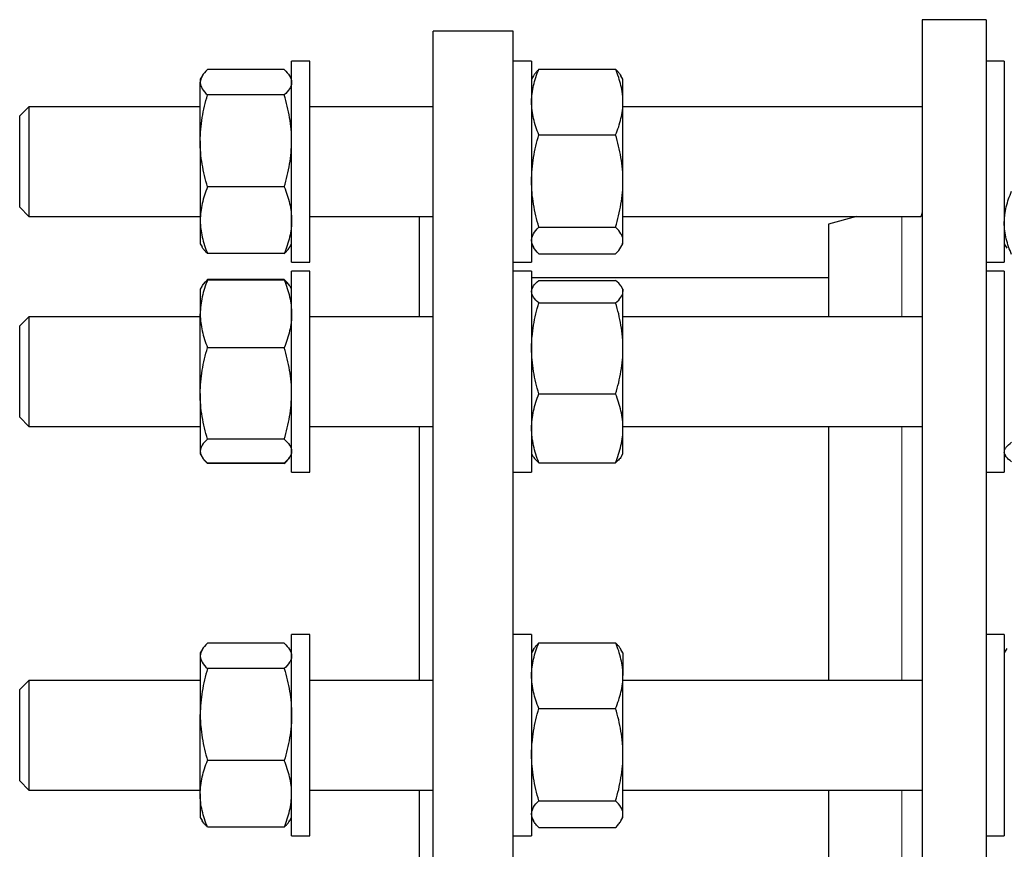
# Model space of a CAD drawing. Header units: millimetres. Extents: x 6 to 874, y 27 to 886.
# Tile 8 of 9: x 494 to 709, y 687 to 868. Entities that reach past the tile are written whole.
import ezdxf

# ---------------------------------------------------------------- set-up
doc = ezdxf.new("R2010")
doc.units = ezdxf.units.MM

msp = doc.modelspace()

# ---------------------------------------------------------------- linework, layer by layer
at = {"color": 7, "linetype": 'Continuous', "lineweight": 25}
for p, q in [((705.49, 868.36), (691.49, 868.36)), ((691.49, 868.36), (691.49, 665.86)), ((705.49, 868.36), (705.49, 665.86)), ((602.05, 865.86), (584.55, 865.86)), ((584.55, 465.86), (584.55, 865.86)), ((602.05, 465.86), (602.05, 865.86)), ((557.55, 859.31), (553.55, 859.31)), ((553.55, 839.76), (553.55, 859.31)), ((557.55, 839.76), (557.55, 859.31)), ((606.05, 859.31), (602.05, 859.31)), ((606.05, 859.31), (606.05, 857.99)), ((606.05, 857.99), (606.05, 815.31)), ((607.66, 857.51), (624.45, 857.51)), ((709.49, 859.31), (705.49, 859.31)), ((709.49, 859.31), (709.49, 837.31)), ((533.95, 855.99), (533.55, 855.31)), ((533.55, 855.31), (533.55, 854.66)), ((551.95, 857.43), (535.16, 857.43)), ((553.55, 855.31), (553.16, 855.99)), ((606.49, 856.07), (606.05, 855.31)), ((626.05, 855.31), (625.61, 856.07)), ((626.05, 850.34), (626.05, 855.31)), ((533.55, 841.82), (533.55, 854.66)), ((551.95, 851.89), (535.16, 851.89)), ((496.05, 849.31), (494.05, 847.31)), ((533.55, 849.31), (496.05, 849.31)), ((496.05, 849.31), (496.05, 825.31)), ((584.55, 849.31), (557.55, 849.31)), ((626.05, 833.08), (626.05, 850.34)), ((691.49, 849.31), (626.05, 849.31)), ((494.05, 827.31), (494.05, 847.31)), ((607.66, 843.18), (624.45, 843.18)), ((533.55, 841.82), (533.55, 824.48)), ((553.55, 815.31), (553.55, 839.76)), ((557.55, 815.31), (557.55, 839.76)), ((709.49, 837.31), (709.49, 815.31)), ((551.95, 831.76), (535.16, 831.76)), ((626.05, 820.04), (626.05, 833.08)), ((494.05, 827.31), (496.05, 825.31)), ((496.05, 825.31), (533.55, 825.31)), ((557.55, 825.31), (584.55, 825.31)), ((581.55, 803.37), (581.55, 825.31)), ((626.05, 825.31), (691.17, 825.31)), ((677.18, 825.31), (670.99, 823.65)), ((533.55, 824.48), (533.55, 819.31)), ((607.66, 822.98), (624.45, 822.98)), ((670.99, 823.65), (670.99, 803.37)), ((533.55, 819.31), (533.95, 818.63)), ((553.16, 818.63), (553.55, 819.31)), ((606.05, 819.31), (606.49, 818.55)), ((625.61, 818.55), (626.05, 819.31)), ((626.05, 819.31), (626.05, 820.04)), ((709.49, 819.31), (710.04, 818.37)), ((551.95, 817.19), (535.16, 817.19)), ((607.66, 817.11), (624.45, 817.11)), ((553.55, 815.31), (557.55, 815.31)), ((602.05, 815.31), (606.05, 815.31)), ((705.49, 815.31), (709.49, 815.31)), ((557.55, 813.37), (553.55, 813.37)), ((553.55, 782.56), (553.55, 813.37)), ((557.55, 782.56), (557.55, 813.37)), ((606.05, 813.37), (602.05, 813.37)), ((606.05, 813.37), (606.05, 805.53)), ((709.49, 813.37), (705.49, 813.37)), ((709.49, 813.37), (709.49, 780.37)), ((533.95, 810.05), (533.9, 809.97)), ((533.95, 810.05), (533.96, 810.07)), ((551.95, 811.49), (535.16, 811.49)), ((551.95, 811.4), (535.16, 811.4)), ((553.15, 810.05), (553.14, 810.07)), ((553.21, 809.97), (553.16, 810.05)), ((670.99, 811.86), (606.05, 811.86)), ((607.66, 811.31), (624.45, 811.31)), ((533.9, 809.97), (533.55, 809.37)), ((533.55, 809.37), (533.55, 803.99)), ((553.55, 809.37), (553.21, 809.97)), ((606.36, 809.89), (606.05, 809.37)), ((626.05, 809.37), (625.75, 809.89)), ((626.05, 809.37), (626.05, 808.87)), ((626.05, 796.45), (626.05, 808.87)), ((607.66, 806.42), (624.45, 806.42)), ((533.55, 786.57), (533.55, 803.99)), ((606.05, 805.53), (606.05, 769.37)), ((496.05, 803.37), (494.05, 801.37)), ((533.55, 803.37), (496.05, 803.37)), ((496.05, 803.37), (496.05, 779.37)), ((584.55, 803.37), (557.55, 803.37)), ((691.49, 803.37), (626.05, 803.37)), ((494.05, 781.37), (494.05, 801.37)), ((551.95, 796.58), (535.16, 796.58)), ((626.05, 778.96), (626.05, 796.45)), ((533.55, 786.57), (533.55, 773.95)), ((607.66, 786.48), (624.45, 786.48)), ((553.55, 769.37), (553.55, 782.56)), ((557.55, 769.37), (557.55, 782.56)), ((494.05, 781.37), (496.05, 779.37)), ((709.49, 780.37), (709.49, 769.37)), ((496.05, 779.37), (533.55, 779.37)), ((557.55, 779.37), (584.55, 779.37)), ((581.55, 723.8), (581.55, 779.37)), ((626.05, 779.37), (691.49, 779.37)), ((626.05, 773.37), (626.05, 778.96)), ((670.99, 779.37), (670.99, 723.8)), ((551.95, 776.55), (535.16, 776.55)), ((533.55, 773.95), (533.55, 773.37)), ((533.55, 773.37), (533.9, 772.77)), ((535.11, 771.39), (535.16, 771.25)), ((551.95, 771.34), (535.16, 771.34)), ((552, 771.39), (551.95, 771.25)), ((553.21, 772.77), (553.55, 773.37)), ((606.05, 773.37), (606.36, 772.85)), ((607.66, 771.43), (624.45, 771.43)), ((625.75, 772.85), (626.05, 773.37)), ((709.49, 773.37), (709.72, 772.98)), ((551.95, 771.25), (535.16, 771.25)), ((553.55, 769.37), (557.55, 769.37)), ((602.05, 769.37), (606.05, 769.37)), ((705.49, 769.37), (709.49, 769.37)), ((557.55, 733.8), (553.55, 733.8)), ((553.55, 694.09), (553.55, 733.8)), ((557.55, 694.09), (557.55, 733.8)), ((606.05, 733.8), (602.05, 733.8)), ((606.05, 733.8), (606.05, 715.65)), ((709.49, 733.8), (705.49, 733.8)), ((709.49, 733.8), (709.49, 692.75)), ((533.95, 730.48), (533.55, 729.8)), ((551.95, 731.92), (535.16, 731.92)), ((553.55, 729.8), (553.16, 730.48)), ((606.5, 730.57), (606.05, 729.8)), ((607.66, 732), (624.45, 732)), ((626.05, 729.8), (625.61, 730.57)), ((710.04, 730.75), (709.49, 729.8)), ((533.55, 729.8), (533.55, 729.15)), ((533.55, 729.15), (533.55, 716.31)), ((626.05, 729.8), (626.05, 724.83)), ((551.95, 726.37), (535.16, 726.37)), ((626.05, 707.57), (626.05, 724.83)), ((496.05, 723.8), (494.05, 721.8)), ((494.05, 701.8), (494.05, 721.8)), ((533.55, 723.8), (496.05, 723.8)), ((496.05, 723.8), (496.05, 699.8)), ((584.55, 723.8), (557.55, 723.8)), ((691.49, 723.8), (626.05, 723.8)), ((607.66, 717.67), (624.45, 717.67)), ((533.55, 698.97), (533.55, 716.31)), ((606.05, 715.65), (606.05, 689.8)), ((626.05, 694.53), (626.05, 707.57)), ((551.95, 706.25), (535.16, 706.25)), ((494.05, 701.8), (496.05, 699.8)), ((496.05, 699.8), (533.55, 699.8)), ((533.55, 698.97), (533.55, 693.8)), ((557.55, 699.8), (584.55, 699.8)), ((581.55, 631.92), (581.55, 699.8)), ((626.05, 699.8), (691.49, 699.8)), ((670.99, 699.8), (670.99, 665.86)), ((607.66, 697.46), (624.45, 697.46)), ((533.55, 693.8), (533.95, 693.12)), ((553.16, 693.12), (553.55, 693.8)), ((553.55, 689.8), (553.55, 694.09)), ((557.55, 689.8), (557.55, 694.09)), ((606.05, 693.8), (606.5, 693.03)), ((625.61, 693.03), (626.05, 693.8)), ((626.05, 693.8), (626.05, 694.53)), ((551.95, 691.68), (535.16, 691.68)), ((607.66, 691.6), (624.45, 691.6)), ((709.49, 692.75), (709.49, 689.8)), ((553.55, 689.8), (557.55, 689.8)), ((602.05, 689.8), (606.05, 689.8)), ((705.49, 689.8), (709.49, 689.8))]:
    msp.add_line(p, q, dxfattribs=at)
at = {"color": 8, "linetype": 'Continuous', "lineweight": 18}
for p, q in [((687.04, 803.37), (687.04, 825.31)), ((687.04, 723.8), (687.04, 779.37)), ((687.04, 665.86), (687.04, 699.8))]:
    msp.add_line(p, q, dxfattribs=at)
at = {"color": 7, "linetype": 'Continuous', "lineweight": 25}
for points, knots in [([(606.05, 850.34), (606.05, 850.65), (606.06, 850.95), (606.1, 851.56), (606.13, 851.87), (606.24, 852.77), (606.35, 853.37), (606.77, 855.16), (607.17, 856.34), (607.66, 857.51)], [0, 0, 0, 0, 0.125, 0.125, 0.25, 0.25, 0.5, 0.5, 1, 1, 1, 1]), ([(607.66, 857.51), (607.5, 857.35), (607.19, 857.04), (606.81, 856.56), (606.57, 856.24), (606.49, 856.07), (606.49, 856.07)], [0, 0, 0, 0, 0.332942, 0.665979, 0.998842, 1, 1, 1, 1]), ([(626.05, 850.34), (626.05, 850.65), (626.04, 850.95), (626.01, 851.56), (625.98, 851.87), (625.87, 852.77), (625.76, 853.37), (625.34, 855.16), (624.94, 856.34), (624.45, 857.51)], [0, 0, 0, 0, 0.125, 0.125, 0.25, 0.25, 0.5, 0.5, 1, 1, 1, 1]), ([(624.45, 857.51), (624.6, 857.35), (624.92, 857.04), (625.3, 856.56), (625.53, 856.24), (625.61, 856.07), (625.61, 856.07)], [0, 0, 0, 0, 0.332942, 0.665979, 0.998842, 1, 1, 1, 1]), ([(535.16, 857.43), (534.67, 856.98), (534.27, 856.52), (533.71, 855.6), (533.55, 855.13), (533.55, 854.66)], [0, 0, 0, 0, 0.5, 0.5, 1, 1, 1, 1]), ([(551.95, 857.43), (552.44, 856.98), (552.84, 856.52), (553.4, 855.6), (553.55, 855.13), (553.55, 854.66)], [0, 0, 0, 0, 0.5, 0.5, 1, 1, 1, 1]), ([(533.55, 854.66), (533.55, 854.54), (533.56, 854.42), (533.6, 854.19), (533.63, 854.07), (533.74, 853.72), (533.85, 853.49), (534.27, 852.79), (534.67, 852.34), (535.16, 851.89)], [0, 0, 0, 0, 0.125, 0.125, 0.25, 0.25, 0.5, 0.5, 1, 1, 1, 1]), ([(553.55, 854.66), (553.55, 854.54), (553.54, 854.42), (553.51, 854.19), (553.48, 854.07), (553.37, 853.72), (553.26, 853.49), (552.84, 852.79), (552.44, 852.34), (551.95, 851.89)], [0, 0, 0, 0, 0.125, 0.125, 0.25, 0.25, 0.5, 0.5, 1, 1, 1, 1]), ([(533.55, 841.82), (533.55, 842.68), (533.59, 843.53), (533.74, 845.24), (533.85, 846.09), (534.27, 848.61), (534.68, 850.26), (535.16, 851.89)], [0, 0, 0, 0, 0.25, 0.25, 0.5, 0.5, 1, 1, 1, 1]), ([(553.55, 841.82), (553.55, 842.68), (553.52, 843.53), (553.37, 845.24), (553.26, 846.09), (552.83, 848.61), (552.43, 850.26), (551.95, 851.89)], [0, 0, 0, 0, 0.25, 0.25, 0.5, 0.5, 1, 1, 1, 1]), ([(607.66, 843.18), (607.17, 844.35), (606.77, 845.53), (606.21, 847.92), (606.05, 849.12), (606.05, 850.34)], [0, 0, 0, 0, 0.5, 0.5, 1, 1, 1, 1]), ([(624.45, 843.18), (624.94, 844.35), (625.34, 845.53), (625.9, 847.92), (626.05, 849.12), (626.05, 850.34)], [0, 0, 0, 0, 0.5, 0.5, 1, 1, 1, 1]), ([(606.05, 833.08), (606.05, 833.93), (606.09, 834.79), (606.24, 836.51), (606.35, 837.36), (606.77, 839.89), (607.18, 841.54), (607.66, 843.18)], [0, 0, 0, 0, 0.25, 0.25, 0.5, 0.5, 1, 1, 1, 1]), ([(626.05, 833.08), (626.05, 833.93), (626.02, 834.79), (625.87, 836.51), (625.76, 837.36), (625.33, 839.89), (624.93, 841.54), (624.45, 843.18)], [0, 0, 0, 0, 0.25, 0.25, 0.5, 0.5, 1, 1, 1, 1]), ([(535.16, 831.76), (534.92, 832.58), (534.69, 833.41), (534.3, 835.08), (534.12, 835.92), (533.7, 838.43), (533.55, 840.12), (533.55, 841.82)], [0, 0, 0, 0, 0.25, 0.25, 0.5, 0.5, 1, 1, 1, 1]), ([(551.95, 831.76), (552.19, 832.58), (552.41, 833.41), (552.81, 835.08), (552.98, 835.92), (553.4, 838.43), (553.55, 840.12), (553.55, 841.82)], [0, 0, 0, 0, 0.25, 0.25, 0.5, 0.5, 1, 1, 1, 1]), ([(535.16, 831.76), (534.67, 830.57), (534.27, 829.37), (533.71, 826.95), (533.55, 825.72), (533.55, 824.48)], [0, 0, 0, 0, 0.5, 0.5, 1, 1, 1, 1]), ([(551.95, 831.76), (552.44, 830.57), (552.84, 829.37), (553.4, 826.95), (553.55, 825.72), (553.55, 824.48)], [0, 0, 0, 0, 0.5, 0.5, 1, 1, 1, 1]), ([(607.66, 822.98), (607.42, 823.8), (607.19, 824.63), (606.8, 826.3), (606.62, 827.14), (606.2, 829.67), (606.05, 831.37), (606.05, 833.08)], [0, 0, 0, 0, 0.25, 0.25, 0.5, 0.5, 1, 1, 1, 1]), ([(624.45, 822.98), (624.69, 823.8), (624.91, 824.63), (625.31, 826.3), (625.48, 827.14), (625.9, 829.67), (626.05, 831.37), (626.05, 833.08)], [0, 0, 0, 0, 0.25, 0.25, 0.5, 0.5, 1, 1, 1, 1]), ([(709.49, 823.9), (709.49, 824.2), (709.5, 824.49), (709.54, 825.08), (709.57, 825.37), (709.68, 826.25), (709.79, 826.83), (710.21, 828.56), (710.61, 829.7), (711.1, 830.84)], [0, 0, 0, 0, 0.125, 0.125, 0.25, 0.25, 0.5, 0.5, 1, 1, 1, 1]), ([(691.17, 825.31), (691.17, 825.31), (691.2, 825.3), (691.27, 825.35), (691.36, 825.45), (691.44, 825.65), (691.49, 825.86), (691.49, 826.03), (691.49, 826.08)], [0, 0, 0, 0, 0.016463, 0.232023, 0.447582, 0.668666, 0.889704, 1, 1, 1, 1]), ([(533.55, 824.48), (533.55, 824.17), (533.56, 823.86), (533.6, 823.24), (533.63, 822.93), (533.74, 822.01), (533.85, 821.4), (534.27, 819.58), (534.67, 818.38), (535.16, 817.19)], [0, 0, 0, 0, 0.125, 0.125, 0.25, 0.25, 0.5, 0.5, 1, 1, 1, 1]), ([(553.55, 824.48), (553.55, 824.17), (553.54, 823.86), (553.51, 823.24), (553.48, 822.93), (553.37, 822.01), (553.26, 821.4), (552.84, 819.58), (552.44, 818.38), (551.95, 817.19)], [0, 0, 0, 0, 0.125, 0.125, 0.25, 0.25, 0.5, 0.5, 1, 1, 1, 1]), ([(606.05, 820.04), (606.05, 820.17), (606.06, 820.29), (606.1, 820.54), (606.13, 820.67), (606.24, 821.04), (606.35, 821.28), (606.77, 822.01), (607.17, 822.5), (607.66, 822.98)], [0, 0, 0, 0, 0.125, 0.125, 0.25, 0.25, 0.5, 0.5, 1, 1, 1, 1]), ([(626.05, 820.04), (626.05, 820.17), (626.04, 820.29), (626.01, 820.54), (625.98, 820.67), (625.87, 821.04), (625.76, 821.28), (625.34, 822.01), (624.94, 822.5), (624.45, 822.98)], [0, 0, 0, 0, 0.125, 0.125, 0.25, 0.25, 0.5, 0.5, 1, 1, 1, 1]), ([(711.1, 816.97), (710.61, 818.1), (710.2, 819.25), (709.64, 821.56), (709.49, 822.72), (709.49, 823.9)], [0, 0, 0, 0, 0.5, 0.5, 1, 1, 1, 1]), ([(607.66, 817.11), (607.17, 817.59), (606.77, 818.07), (606.21, 819.05), (606.05, 819.54), (606.05, 820.04)], [0, 0, 0, 0, 0.5, 0.5, 1, 1, 1, 1]), ([(624.45, 817.11), (624.94, 817.59), (625.34, 818.07), (625.9, 819.05), (626.05, 819.54), (626.05, 820.04)], [0, 0, 0, 0, 0.5, 0.5, 1, 1, 1, 1]), ([(535.16, 817.19), (535.01, 817.34), (534.69, 817.64), (534.31, 818.09), (534.06, 818.42), (533.97, 818.61), (533.95, 818.63)], [0, 0, 0, 0, 0.314152, 0.628394, 0.942471, 1, 1, 1, 1]), ([(551.95, 817.19), (552.1, 817.34), (552.41, 817.64), (552.8, 818.09), (553.05, 818.42), (553.14, 818.61), (553.16, 818.63)], [0, 0, 0, 0, 0.314152, 0.628394, 0.942471, 1, 1, 1, 1]), ([(535.16, 811.4), (534.67, 810.19), (534.27, 808.97), (533.71, 806.5), (533.55, 805.25), (533.55, 803.99)], [0, 0, 0, 0, 0.5, 0.5, 1, 1, 1, 1]), ([(533.91, 809.97), (533.95, 810.04), (534.07, 810.25), (534.34, 810.6), (534.72, 811), (535.01, 811.27), (535.16, 811.4)], [0, 0, 0, 0, 0.156883, 0.43786, 0.718966, 1, 1, 1, 1]), ([(534.07, 810.24), (534.12, 810.31), (534.27, 810.56), (534.63, 810.98), (534.98, 811.32), (535.16, 811.49)], [0, 0, 0, 0, 0.170465, 0.585212, 1, 1, 1, 1]), ([(553.03, 810.24), (552.99, 810.31), (552.84, 810.56), (552.48, 810.98), (552.12, 811.32), (551.95, 811.49)], [0, 0, 0, 0, 0.170465, 0.585212, 1, 1, 1, 1]), ([(551.95, 811.4), (552.44, 810.19), (552.84, 808.97), (553.4, 806.5), (553.55, 805.25), (553.55, 803.99)], [0, 0, 0, 0, 0.5, 0.5, 1, 1, 1, 1]), ([(553.2, 809.97), (553.16, 810.04), (553.04, 810.25), (552.76, 810.6), (552.39, 811), (552.09, 811.27), (551.95, 811.4)], [0, 0, 0, 0, 0.156883, 0.43786, 0.718966, 1, 1, 1, 1]), ([(606.05, 808.87), (606.05, 808.97), (606.06, 809.07), (606.1, 809.28), (606.13, 809.39), (606.24, 809.69), (606.35, 809.9), (606.77, 810.51), (607.17, 810.91), (607.66, 811.31)], [0, 0, 0, 0, 0.125, 0.125, 0.25, 0.25, 0.5, 0.5, 1, 1, 1, 1]), ([(626.05, 808.87), (626.05, 808.97), (626.04, 809.07), (626.01, 809.28), (625.98, 809.39), (625.87, 809.69), (625.76, 809.9), (625.34, 810.51), (624.94, 810.91), (624.45, 811.31)], [0, 0, 0, 0, 0.125, 0.125, 0.25, 0.25, 0.5, 0.5, 1, 1, 1, 1]), ([(607.66, 806.42), (607.17, 806.82), (606.77, 807.22), (606.21, 808.04), (606.05, 808.45), (606.05, 808.87)], [0, 0, 0, 0, 0.5, 0.5, 1, 1, 1, 1]), ([(624.45, 806.42), (624.94, 806.82), (625.34, 807.22), (625.9, 808.04), (626.05, 808.45), (626.05, 808.87)], [0, 0, 0, 0, 0.5, 0.5, 1, 1, 1, 1]), ([(606.05, 796.45), (606.05, 796.87), (606.06, 797.3), (606.1, 798.15), (606.13, 798.57), (606.24, 799.83), (606.35, 800.66), (606.77, 803.15), (607.17, 804.79), (607.66, 806.42)], [0, 0, 0, 0, 0.125, 0.125, 0.25, 0.25, 0.5, 0.5, 1, 1, 1, 1]), ([(626.05, 796.45), (626.05, 796.87), (626.04, 797.3), (626.01, 798.15), (625.98, 798.57), (625.87, 799.83), (625.76, 800.66), (625.34, 803.15), (624.94, 804.79), (624.45, 806.42)], [0, 0, 0, 0, 0.125, 0.125, 0.25, 0.25, 0.5, 0.5, 1, 1, 1, 1]), ([(533.55, 803.99), (533.55, 803.68), (533.56, 803.36), (533.6, 802.73), (533.63, 802.42), (533.74, 801.48), (533.85, 800.86), (534.27, 799.01), (534.67, 797.79), (535.16, 796.58)], [0, 0, 0, 0, 0.125, 0.125, 0.25, 0.25, 0.5, 0.5, 1, 1, 1, 1]), ([(553.55, 803.99), (553.55, 803.68), (553.54, 803.36), (553.51, 802.73), (553.48, 802.42), (553.37, 801.48), (553.26, 800.86), (552.84, 799.01), (552.44, 797.79), (551.95, 796.58)], [0, 0, 0, 0, 0.125, 0.125, 0.25, 0.25, 0.5, 0.5, 1, 1, 1, 1]), ([(533.55, 786.57), (533.55, 787.41), (533.59, 788.27), (533.74, 789.97), (533.85, 790.82), (534.27, 793.32), (534.68, 794.96), (535.16, 796.58)], [0, 0, 0, 0, 0.25, 0.25, 0.5, 0.5, 1, 1, 1, 1]), ([(553.55, 786.57), (553.55, 787.41), (553.52, 788.27), (553.37, 789.97), (553.26, 790.82), (552.83, 793.32), (552.43, 794.96), (551.95, 796.58)], [0, 0, 0, 0, 0.25, 0.25, 0.5, 0.5, 1, 1, 1, 1]), ([(607.66, 786.48), (607.17, 788.11), (606.77, 789.75), (606.21, 793.07), (606.05, 794.75), (606.05, 796.45)], [0, 0, 0, 0, 0.5, 0.5, 1, 1, 1, 1]), ([(624.45, 786.48), (624.94, 788.11), (625.34, 789.75), (625.9, 793.07), (626.05, 794.75), (626.05, 796.45)], [0, 0, 0, 0, 0.5, 0.5, 1, 1, 1, 1]), ([(535.16, 776.55), (534.92, 777.37), (534.69, 778.19), (534.3, 779.85), (534.12, 780.69), (533.7, 783.19), (533.55, 784.87), (533.55, 786.57)], [0, 0, 0, 0, 0.25, 0.25, 0.5, 0.5, 1, 1, 1, 1]), ([(551.95, 776.55), (552.19, 777.37), (552.41, 778.19), (552.81, 779.85), (552.98, 780.69), (553.4, 783.19), (553.55, 784.87), (553.55, 786.57)], [0, 0, 0, 0, 0.25, 0.25, 0.5, 0.5, 1, 1, 1, 1]), ([(606.05, 778.96), (606.05, 779.59), (606.09, 780.23), (606.24, 781.51), (606.35, 782.15), (606.77, 784.03), (607.18, 785.26), (607.66, 786.48)], [0, 0, 0, 0, 0.25, 0.25, 0.5, 0.5, 1, 1, 1, 1]), ([(626.05, 778.96), (626.05, 779.59), (626.02, 780.23), (625.87, 781.51), (625.76, 782.15), (625.33, 784.03), (624.93, 785.26), (624.45, 786.48)], [0, 0, 0, 0, 0.25, 0.25, 0.5, 0.5, 1, 1, 1, 1]), ([(607.66, 771.43), (607.42, 772.04), (607.19, 772.66), (606.8, 773.91), (606.62, 774.54), (606.2, 776.42), (606.05, 777.68), (606.05, 778.96)], [0, 0, 0, 0, 0.25, 0.25, 0.5, 0.5, 1, 1, 1, 1]), ([(624.45, 771.43), (624.69, 772.04), (624.91, 772.66), (625.31, 773.91), (625.48, 774.54), (625.9, 776.42), (626.05, 777.68), (626.05, 778.96)], [0, 0, 0, 0, 0.25, 0.25, 0.5, 0.5, 1, 1, 1, 1]), ([(535.16, 776.55), (534.67, 776.13), (534.27, 775.7), (533.71, 774.83), (533.55, 774.39), (533.55, 773.95)], [0, 0, 0, 0, 0.5, 0.5, 1, 1, 1, 1]), ([(551.95, 776.55), (552.44, 776.13), (552.84, 775.7), (553.4, 774.83), (553.55, 774.39), (553.55, 773.95)], [0, 0, 0, 0, 0.5, 0.5, 1, 1, 1, 1]), ([(709.49, 773.75), (709.49, 773.85), (709.5, 773.94), (709.54, 774.12), (709.57, 774.21), (709.68, 774.48), (709.79, 774.66), (710.21, 775.19), (710.61, 775.54), (711.1, 775.89)], [0, 0, 0, 0, 0.125, 0.125, 0.25, 0.25, 0.5, 0.5, 1, 1, 1, 1]), ([(533.55, 773.95), (533.55, 773.84), (533.56, 773.72), (533.6, 773.5), (533.63, 773.39), (533.74, 773.06), (533.85, 772.85), (534.27, 772.19), (534.67, 771.77), (535.16, 771.34)], [0, 0, 0, 0, 0.125, 0.125, 0.25, 0.25, 0.5, 0.5, 1, 1, 1, 1]), ([(553.55, 773.95), (553.55, 773.84), (553.54, 773.72), (553.51, 773.5), (553.48, 773.39), (553.37, 773.06), (553.26, 772.85), (552.84, 772.19), (552.44, 771.77), (551.95, 771.34)], [0, 0, 0, 0, 0.125, 0.125, 0.25, 0.25, 0.5, 0.5, 1, 1, 1, 1]), ([(711.1, 771.62), (710.61, 771.97), (710.2, 772.32), (709.64, 773.03), (709.49, 773.39), (709.49, 773.75)], [0, 0, 0, 0, 0.5, 0.5, 1, 1, 1, 1]), ([(535.16, 771.25), (534.95, 771.46), (534.57, 771.83), (534.21, 772.26), (534.08, 772.48), (534.06, 772.53)], [0, 0, 0, 0, 0.486622, 0.899341, 1, 1, 1, 1]), ([(551.95, 771.25), (552.16, 771.46), (552.54, 771.83), (552.9, 772.26), (553.03, 772.48), (553.05, 772.53)], [0, 0, 0, 0, 0.486622, 0.899341, 1, 1, 1, 1]), ([(606.36, 772.85), (606.42, 772.76), (606.55, 772.53), (606.84, 772.18), (607.22, 771.81), (607.51, 771.56), (607.66, 771.43)], [0, 0, 0, 0, 0.198922, 0.46589, 0.732979, 1, 1, 1, 1]), ([(625.75, 772.85), (625.69, 772.76), (625.56, 772.53), (625.26, 772.18), (624.89, 771.81), (624.59, 771.56), (624.45, 771.43)], [0, 0, 0, 0, 0.198922, 0.46589, 0.732979, 1, 1, 1, 1]), ([(535.16, 731.92), (534.67, 731.47), (534.27, 731.01), (533.71, 730.09), (533.55, 729.62), (533.55, 729.15)], [0, 0, 0, 0, 0.5, 0.5, 1, 1, 1, 1]), ([(551.95, 731.92), (552.44, 731.47), (552.84, 731.01), (553.4, 730.09), (553.55, 729.62), (553.55, 729.15)], [0, 0, 0, 0, 0.5, 0.5, 1, 1, 1, 1]), ([(606.05, 724.83), (606.05, 725.14), (606.06, 725.44), (606.1, 726.05), (606.13, 726.36), (606.24, 727.26), (606.35, 727.86), (606.77, 729.65), (607.17, 730.83), (607.66, 732)], [0, 0, 0, 0, 0.125, 0.125, 0.25, 0.25, 0.5, 0.5, 1, 1, 1, 1]), ([(606.51, 730.56), (606.57, 730.68), (606.74, 730.98), (607.13, 731.46), (607.48, 731.82), (607.66, 732)], [0, 0, 0, 0, 0.233502, 0.616732, 1, 1, 1, 1]), ([(626.05, 724.83), (626.05, 725.14), (626.04, 725.44), (626.01, 726.05), (625.98, 726.36), (625.87, 727.26), (625.76, 727.86), (625.34, 729.65), (624.94, 730.83), (624.45, 732)], [0, 0, 0, 0, 0.125, 0.125, 0.25, 0.25, 0.5, 0.5, 1, 1, 1, 1]), ([(625.6, 730.56), (625.54, 730.68), (625.37, 730.98), (624.98, 731.46), (624.62, 731.82), (624.45, 732)], [0, 0, 0, 0, 0.233502, 0.616732, 1, 1, 1, 1]), ([(533.55, 729.15), (533.55, 729.03), (533.56, 728.91), (533.6, 728.68), (533.63, 728.56), (533.74, 728.21), (533.85, 727.98), (534.27, 727.28), (534.67, 726.83), (535.16, 726.37)], [0, 0, 0, 0, 0.125, 0.125, 0.25, 0.25, 0.5, 0.5, 1, 1, 1, 1]), ([(553.55, 729.15), (553.55, 729.03), (553.54, 728.91), (553.51, 728.68), (553.48, 728.56), (553.37, 728.21), (553.26, 727.98), (552.84, 727.28), (552.44, 726.83), (551.95, 726.37)], [0, 0, 0, 0, 0.125, 0.125, 0.25, 0.25, 0.5, 0.5, 1, 1, 1, 1]), ([(535.16, 726.37), (534.67, 724.73), (534.27, 723.07), (533.71, 719.72), (533.55, 718.03), (533.55, 716.31)], [0, 0, 0, 0, 0.5, 0.5, 1, 1, 1, 1]), ([(551.95, 726.37), (552.44, 724.73), (552.84, 723.07), (553.4, 719.72), (553.55, 718.03), (553.55, 716.31)], [0, 0, 0, 0, 0.5, 0.5, 1, 1, 1, 1]), ([(607.66, 717.67), (607.17, 718.84), (606.77, 720.02), (606.21, 722.41), (606.05, 723.61), (606.05, 724.83)], [0, 0, 0, 0, 0.5, 0.5, 1, 1, 1, 1]), ([(624.45, 717.67), (624.94, 718.84), (625.34, 720.02), (625.9, 722.41), (626.05, 723.61), (626.05, 724.83)], [0, 0, 0, 0, 0.5, 0.5, 1, 1, 1, 1]), ([(606.05, 707.57), (606.05, 707.99), (606.06, 708.42), (606.1, 709.28), (606.13, 709.71), (606.24, 710.99), (606.35, 711.83), (606.77, 714.36), (607.17, 716.02), (607.66, 717.67)], [0, 0, 0, 0, 0.125, 0.125, 0.25, 0.25, 0.5, 0.5, 1, 1, 1, 1]), ([(626.05, 707.57), (626.05, 707.99), (626.04, 708.42), (626.01, 709.28), (625.98, 709.71), (625.87, 710.99), (625.76, 711.83), (625.34, 714.36), (624.94, 716.02), (624.45, 717.67)], [0, 0, 0, 0, 0.125, 0.125, 0.25, 0.25, 0.5, 0.5, 1, 1, 1, 1]), ([(533.55, 716.31), (533.55, 715.89), (533.56, 715.46), (533.6, 714.6), (533.63, 714.18), (533.74, 712.91), (533.85, 712.06), (534.27, 709.55), (534.67, 707.89), (535.16, 706.25)], [0, 0, 0, 0, 0.125, 0.125, 0.25, 0.25, 0.5, 0.5, 1, 1, 1, 1]), ([(553.55, 716.31), (553.55, 715.89), (553.54, 715.46), (553.51, 714.6), (553.48, 714.18), (553.37, 712.91), (553.26, 712.06), (552.84, 709.55), (552.44, 707.89), (551.95, 706.25)], [0, 0, 0, 0, 0.125, 0.125, 0.25, 0.25, 0.5, 0.5, 1, 1, 1, 1]), ([(607.66, 697.46), (607.17, 699.12), (606.77, 700.78), (606.21, 704.14), (606.05, 705.84), (606.05, 707.57)], [0, 0, 0, 0, 0.5, 0.5, 1, 1, 1, 1]), ([(624.45, 697.46), (624.94, 699.12), (625.34, 700.78), (625.9, 704.14), (626.05, 705.84), (626.05, 707.57)], [0, 0, 0, 0, 0.5, 0.5, 1, 1, 1, 1]), ([(533.55, 698.97), (533.55, 699.58), (533.59, 700.2), (533.74, 701.44), (533.85, 702.06), (534.27, 703.88), (534.68, 705.07), (535.16, 706.25)], [0, 0, 0, 0, 0.25, 0.25, 0.5, 0.5, 1, 1, 1, 1]), ([(553.55, 698.97), (553.55, 699.58), (553.52, 700.2), (553.37, 701.44), (553.26, 702.06), (552.83, 703.88), (552.43, 705.07), (551.95, 706.25)], [0, 0, 0, 0, 0.25, 0.25, 0.5, 0.5, 1, 1, 1, 1]), ([(535.16, 691.68), (534.92, 692.27), (534.69, 692.87), (534.3, 694.08), (534.12, 694.69), (533.7, 696.51), (533.55, 697.73), (533.55, 698.97)], [0, 0, 0, 0, 0.25, 0.25, 0.5, 0.5, 1, 1, 1, 1]), ([(551.95, 691.68), (552.19, 692.27), (552.41, 692.87), (552.81, 694.08), (552.98, 694.69), (553.4, 696.51), (553.55, 697.73), (553.55, 698.97)], [0, 0, 0, 0, 0.25, 0.25, 0.5, 0.5, 1, 1, 1, 1]), ([(606.05, 694.53), (606.05, 694.78), (606.09, 695.03), (606.24, 695.53), (606.35, 695.78), (606.77, 696.51), (607.18, 696.99), (607.66, 697.46)], [0, 0, 0, 0, 0.25, 0.25, 0.5, 0.5, 1, 1, 1, 1]), ([(626.05, 694.53), (626.05, 694.78), (626.02, 695.03), (625.87, 695.53), (625.76, 695.78), (625.33, 696.51), (624.93, 696.99), (624.45, 697.46)], [0, 0, 0, 0, 0.25, 0.25, 0.5, 0.5, 1, 1, 1, 1]), ([(607.66, 691.6), (607.42, 691.84), (607.19, 692.08), (606.8, 692.57), (606.62, 692.81), (606.2, 693.54), (606.05, 694.04), (606.05, 694.53)], [0, 0, 0, 0, 0.25, 0.25, 0.5, 0.5, 1, 1, 1, 1]), ([(624.45, 691.6), (624.69, 691.84), (624.91, 692.08), (625.31, 692.57), (625.48, 692.81), (625.9, 693.54), (626.05, 694.04), (626.05, 694.53)], [0, 0, 0, 0, 0.25, 0.25, 0.5, 0.5, 1, 1, 1, 1]), ([(535.16, 691.68), (535.01, 691.83), (534.69, 692.13), (534.31, 692.58), (534.06, 692.91), (533.97, 693.09), (533.95, 693.12)], [0, 0, 0, 0, 0.314152, 0.628394, 0.942471, 1, 1, 1, 1]), ([(551.95, 691.68), (552.1, 691.83), (552.41, 692.13), (552.8, 692.58), (553.05, 692.91), (553.14, 693.09), (553.16, 693.12)], [0, 0, 0, 0, 0.3141523, 0.6283936, 0.9424711, 1, 1, 1, 1])]:
    msp.add_open_spline(points, degree=3, knots=knots, dxfattribs=at)

doc.saveas('drawing.dxf')
